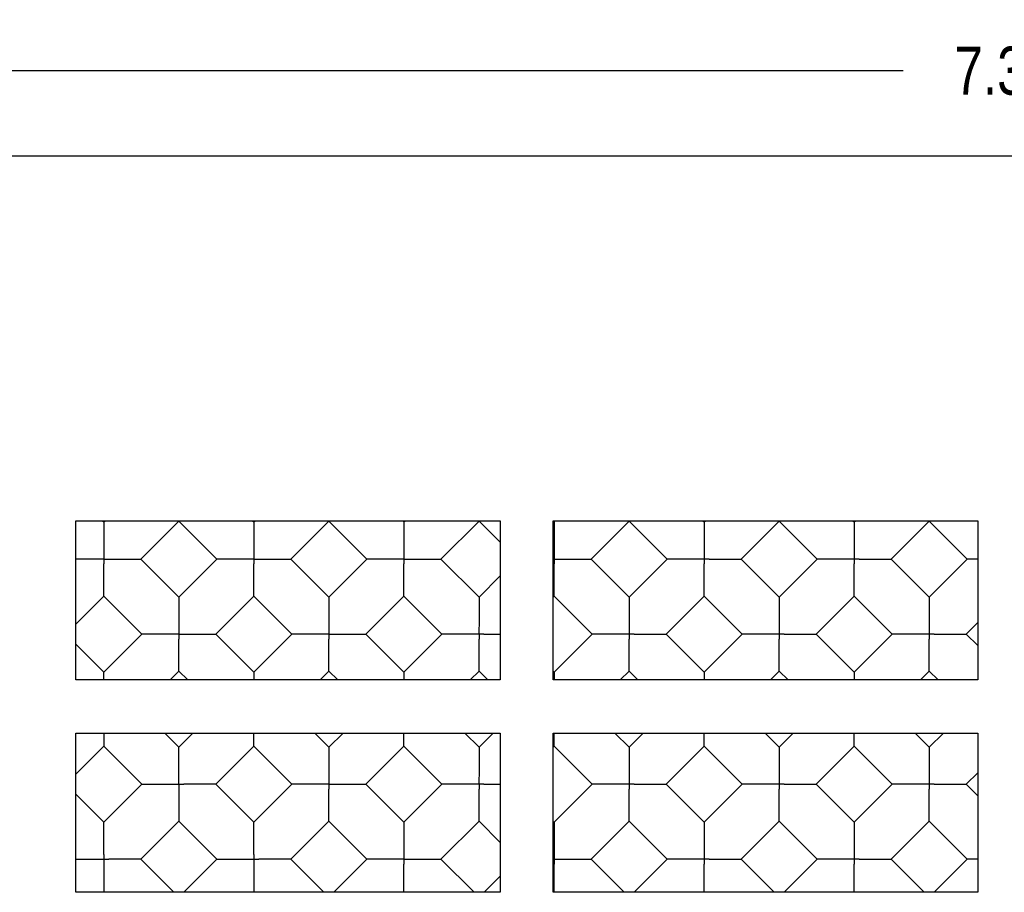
# Model space of a CAD drawing. Header units: inches. Extents: x 0 to 22.7, y 0 to 14.7.
# Tile 4 of 14: x 2.3 to 4.6, y 6.8 to 8.9. Entities that reach past the tile are written whole.
import ezdxf

# ---------------------------------------------------------------- set-up
doc = ezdxf.new("R2010")
doc.units = ezdxf.units.IN
doc.header["$LTSCALE"] = 1.246667
doc.header["$MEASUREMENT"] = 0
doc.layers.get('0').update_dxf_attribs({"linetype": 'CONTINUOUS'})
doc.styles.get("Standard").update_dxf_attribs({"font": 'txt', "width": 0.8})
doc.dimstyles.new('DIMSTYLE_1', dxfattribs={"dimtxt": 0.113333, "dimasz": 0.133333, "dimexe": 0.09, "dimexo": 0.07, "dimgap": 0.0425, "dimtad": 0, "dimtih": 1, "dimtoh": 1, "dimzin": 4, "dimdsep": 46, "dimtxsty": 'Standard', "dimblk": '_FILLED', "dimblk1": '_FILLED', "dimblk2": '_FILLED', "dimcen": 0.09, "dimadec": 0, "dimazin": 0, "dimtfac": 1, "dimtofl": 0, "dimtmove": 0, "dimatfit": 3, "dimldrblk": '_FILLED', "dimfxl": 0, "dimtolj": 1, "dimtzin": 4, "dimarcsym": 0})

# ---------------------------------------------------------------- blocks, each defined once
blk = doc.blocks.new('_FILLED')
at = {"color": 0, "linetype": 'ByBlock'}
blk.add_solid([(0, 0), (-1, 0.2), (-1, -0.2)], dxfattribs=at)
blk = doc.blocks.new('*D4')
at = {"color": 2, "linetype": 'Continuous'}
for p, q in [((0.9513, 8.6113), (0.9513, 8.8743)), ((8.3263, 8.6113), (8.3263, 8.8743)), ((0.9513, 8.7543), (4.4008, 8.7543)), ((8.3263, 8.7543), (4.8768, 8.7543))]:
    blk.add_line(p, q, dxfattribs=at)
at = {"color": 2, "linetype": 'Continuous', "xscale": 0.1333333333, "yscale": 0.1333333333, "zscale": 0.1333333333, "rotation": 180}
blk.add_blockref('_FILLED', (0.9513, 8.7543), dxfattribs=at)
at = {"color": 2, "linetype": 'Continuous', "xscale": 0.1333333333, "yscale": 0.1333333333, "zscale": 0.1333333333}
blk.add_blockref('_FILLED', (8.3263, 8.7543), dxfattribs=at)
at = {"color": 2, "linetype": 'Continuous', "insert": (4.6388, 8.811), "char_height": 0.11333, "width": 0.362667, "attachment_point": 2, "line_spacing_factor": 0.9}
blk.add_mtext('7.38', dxfattribs=at)

msp = doc.modelspace()

# ---------------------------------------------------------------- linework, layer by layer
at = {"color": 3, "linetype": 'Continuous'}
for p, q in [((0.9873, 8.5539), (8.2903, 8.5539)), ((2.4513, 7.3194), (2.4513, 7.6944)), ((2.4513, 7.6944), (3.4513, 7.6944)), ((3.4513, 7.6944), (3.4513, 7.3194)), ((3.5763, 7.3194), (3.5763, 7.6944)), ((3.5763, 7.6944), (4.5763, 7.6944)), ((4.5763, 7.6944), (4.5763, 7.3194)), ((3.4513, 7.3194), (2.4513, 7.3194)), ((4.5763, 7.3194), (3.5763, 7.3194)), ((2.4513, 6.8194), (2.4513, 7.1944)), ((2.4513, 7.1944), (3.4513, 7.1944)), ((3.4513, 7.1944), (3.4513, 6.8194)), ((3.5763, 6.8194), (3.5763, 7.1944)), ((3.5763, 7.1944), (4.5763, 7.1944)), ((4.5763, 7.1944), (4.5763, 6.8194)), ((3.4513, 6.8194), (2.4513, 6.8194)), ((4.5763, 6.8194), (3.5763, 6.8194))]:
    msp.add_line(p, q, dxfattribs=at)
at = {"color": 7, "linetype": 'Continuous'}
for p, q in [((2.5146, 7.6944), (2.5175, 7.6915)), ((2.5175, 7.6915), (2.5204, 7.6944)), ((2.6047, 7.6043), (2.6943, 7.6938)), ((2.6943, 7.6938), (2.7838, 7.6043)), ((2.8681, 7.6944), (2.871, 7.6915)), ((2.871, 7.6915), (2.874, 7.6944)), ((2.9583, 7.6043), (3.0478, 7.6938)), ((3.0478, 7.6938), (3.1373, 7.6043)), ((3.2217, 7.6944), (3.2246, 7.6915)), ((3.2246, 7.6915), (3.2275, 7.6944)), ((3.3118, 7.6043), (3.4014, 7.6938)), ((3.4014, 7.6938), (3.4513, 7.6439)), ((3.5781, 7.6915), (3.5811, 7.6944)), ((3.6654, 7.6043), (3.7549, 7.6938)), ((3.7549, 7.6938), (3.8444, 7.6043)), ((3.9288, 7.6944), (3.9317, 7.6915)), ((3.9317, 7.6915), (3.9346, 7.6944)), ((4.0189, 7.6043), (4.1085, 7.6938)), ((4.1085, 7.6938), (4.198, 7.6043)), ((4.2823, 7.6944), (4.2853, 7.6915)), ((4.2853, 7.6915), (4.2882, 7.6944)), ((4.3725, 7.6043), (4.462, 7.6938)), ((4.462, 7.6938), (4.5516, 7.6043)), ((2.4948, 7.6043), (2.4513, 7.6043)), ((2.5175, 7.5816), (2.5175, 7.5926)), ((2.5402, 7.6043), (2.5951, 7.6043)), ((2.5951, 7.6043), (2.6026, 7.6043)), ((2.6026, 7.6043), (2.6047, 7.6043)), ((2.6047, 7.6043), (2.6943, 7.5147)), ((2.6943, 7.5147), (2.7838, 7.6043)), ((2.786, 7.6043), (2.7838, 7.6043)), ((2.8484, 7.6043), (2.786, 7.6043)), ((2.8711, 7.5816), (2.8711, 7.5926)), ((2.8937, 7.6043), (2.9487, 7.6043)), ((2.9487, 7.6043), (2.9561, 7.6043)), ((2.9561, 7.6043), (2.9583, 7.6043)), ((2.9583, 7.6043), (3.0478, 7.5147)), ((3.0478, 7.5147), (3.1373, 7.6043)), ((3.1395, 7.6043), (3.1373, 7.6043)), ((3.202, 7.6043), (3.1395, 7.6043)), ((3.2246, 7.5816), (3.2246, 7.5926)), ((3.2473, 7.6043), (3.3022, 7.6043)), ((3.3022, 7.6043), (3.3097, 7.6043)), ((3.3097, 7.6043), (3.3118, 7.6043)), ((3.3118, 7.6043), (3.4014, 7.5147)), ((3.5782, 7.5816), (3.5782, 7.5926)), ((3.6008, 7.6043), (3.6558, 7.6043)), ((3.6558, 7.6043), (3.6632, 7.6043)), ((3.6632, 7.6043), (3.6654, 7.6043)), ((3.6654, 7.6043), (3.7549, 7.5147)), ((3.7549, 7.5147), (3.8444, 7.6043)), ((3.8466, 7.6043), (3.8445, 7.6043)), ((3.9091, 7.6043), (3.8466, 7.6043)), ((3.9317, 7.5816), (3.9317, 7.5926)), ((3.9434, 7.6042), (3.9544, 7.6043)), ((3.9544, 7.6043), (4.0168, 7.6043)), ((4.0168, 7.6043), (4.0189, 7.6043)), ((4.0189, 7.6043), (4.1085, 7.5147)), ((4.1085, 7.5147), (4.198, 7.6043)), ((4.2002, 7.6043), (4.198, 7.6043)), ((4.2626, 7.6043), (4.2002, 7.6043)), ((4.2853, 7.5816), (4.2853, 7.5926)), ((4.2969, 7.6042), (4.308, 7.6043)), ((4.308, 7.6043), (4.3703, 7.6043)), ((4.3703, 7.6043), (4.3725, 7.6043)), ((4.3725, 7.6043), (4.462, 7.5147)), ((4.462, 7.5147), (4.5516, 7.6043)), ((4.5537, 7.6043), (4.5516, 7.6043)), ((4.5763, 7.6043), (4.5537, 7.6043)), ((3.4014, 7.5147), (3.4513, 7.5647)), ((2.4513, 7.4508), (2.5175, 7.517)), ((2.5175, 7.517), (2.607, 7.4275)), ((2.7815, 7.4275), (2.871, 7.517)), ((2.871, 7.517), (2.9606, 7.4275)), ((3.1351, 7.4275), (3.2246, 7.517)), ((3.2246, 7.517), (3.3141, 7.4275)), ((3.5763, 7.5152), (3.5781, 7.517)), ((3.5781, 7.517), (3.6677, 7.4275)), ((3.8422, 7.4275), (3.9317, 7.517)), ((3.9317, 7.517), (4.0212, 7.4275)), ((4.1957, 7.4275), (4.2853, 7.517)), ((4.2853, 7.517), (4.3748, 7.4275)), ((4.5493, 7.4275), (4.5763, 7.4545)), ((2.5175, 7.338), (2.607, 7.4275)), ((2.6092, 7.4275), (2.607, 7.4275)), ((2.6716, 7.4275), (2.6092, 7.4275)), ((2.717, 7.4275), (2.7719, 7.4275)), ((2.7719, 7.4275), (2.7794, 7.4275)), ((2.7794, 7.4275), (2.7815, 7.4275)), ((2.7815, 7.4275), (2.871, 7.338)), ((2.871, 7.338), (2.9606, 7.4275)), ((2.9627, 7.4275), (2.9606, 7.4275)), ((3.0252, 7.4275), (2.9627, 7.4275)), ((3.0705, 7.4275), (3.1255, 7.4275)), ((3.1255, 7.4275), (3.1329, 7.4275)), ((3.1329, 7.4275), (3.1351, 7.4275)), ((3.1351, 7.4275), (3.2246, 7.338)), ((3.2246, 7.338), (3.3141, 7.4275)), ((3.3163, 7.4275), (3.3141, 7.4275)), ((3.3787, 7.4275), (3.3163, 7.4275)), ((3.4131, 7.4274), (3.4241, 7.4275)), ((3.4241, 7.4275), (3.4513, 7.4275)), ((3.5781, 7.338), (3.6677, 7.4275)), ((3.6698, 7.4275), (3.6677, 7.4275)), ((3.7323, 7.4275), (3.6698, 7.4275)), ((3.7666, 7.4274), (3.7776, 7.4275)), ((3.7776, 7.4275), (3.84, 7.4275)), ((3.84, 7.4275), (3.8422, 7.4275)), ((3.8422, 7.4275), (3.9317, 7.338)), ((3.9317, 7.338), (4.0212, 7.4275)), ((4.0234, 7.4275), (4.0212, 7.4275)), ((4.0858, 7.4275), (4.0234, 7.4275)), ((4.1202, 7.4274), (4.1312, 7.4275)), ((4.1312, 7.4275), (4.1936, 7.4275)), ((4.1936, 7.4275), (4.1957, 7.4275)), ((4.1957, 7.4275), (4.2853, 7.338)), ((4.2853, 7.338), (4.3748, 7.4275)), ((4.3769, 7.4275), (4.3748, 7.4275)), ((4.4394, 7.4275), (4.3769, 7.4275)), ((4.4737, 7.4274), (4.4847, 7.4275)), ((4.4847, 7.4275), (4.5471, 7.4275)), ((4.5471, 7.4275), (4.5493, 7.4275)), ((4.5493, 7.4275), (4.5763, 7.4005)), ((2.5175, 7.338), (2.4513, 7.4041)), ((2.6943, 7.4048), (2.6943, 7.4158)), ((3.0478, 7.4048), (3.0479, 7.4158)), ((3.4014, 7.4048), (3.4014, 7.4158)), ((3.7549, 7.4048), (3.755, 7.4158)), ((4.1085, 7.4048), (4.1085, 7.4158)), ((4.462, 7.4048), (4.4621, 7.4158)), ((2.5175, 7.3358), (2.5175, 7.338)), ((2.5175, 7.3284), (2.5175, 7.3358)), ((2.6735, 7.3194), (2.6943, 7.3402)), ((2.6943, 7.3402), (2.7151, 7.3194)), ((3.027, 7.3194), (3.0478, 7.3402)), ((3.0478, 7.3402), (3.0686, 7.3194)), ((3.3806, 7.3194), (3.4014, 7.3402)), ((3.4014, 7.3402), (3.4222, 7.3194)), ((3.5763, 7.3398), (3.5781, 7.338)), ((3.7341, 7.3194), (3.7549, 7.3402)), ((3.7549, 7.3402), (3.7757, 7.3194)), ((4.0877, 7.3194), (4.1085, 7.3402)), ((4.1085, 7.3402), (4.1293, 7.3194)), ((4.4412, 7.3194), (4.462, 7.3402)), ((4.462, 7.3402), (4.4828, 7.3194)), ((2.5175, 7.3194), (2.5175, 7.3284)), ((2.5175, 7.1944), (2.5175, 7.1656)), ((2.6943, 7.1612), (2.661, 7.1944)), ((2.6943, 7.1612), (2.7275, 7.1944)), ((3.0146, 7.1944), (3.0478, 7.1612)), ((3.0478, 7.1612), (3.0811, 7.1944)), ((3.3681, 7.1944), (3.4014, 7.1612)), ((3.4014, 7.1612), (3.4346, 7.1944)), ((3.7217, 7.1944), (3.7549, 7.1612)), ((3.7549, 7.1612), (3.7882, 7.1944)), ((4.0752, 7.1944), (4.1085, 7.1612)), ((4.1085, 7.1612), (4.1417, 7.1944)), ((4.4288, 7.1944), (4.462, 7.1612)), ((4.462, 7.1612), (4.4953, 7.1944)), ((2.4513, 7.0973), (2.5175, 7.1635)), ((2.5175, 7.1656), (2.5175, 7.1635)), ((2.607, 7.0739), (2.5175, 7.1635)), ((2.6942, 7.159), (2.6943, 7.1612)), ((2.6943, 7.1516), (2.6942, 7.159)), ((2.6943, 7.0966), (2.6943, 7.1516)), ((2.7815, 7.0739), (2.871, 7.1635)), ((2.871, 7.1635), (2.9606, 7.0739)), ((3.1351, 7.0739), (3.2246, 7.1635)), ((3.2246, 7.1635), (3.3141, 7.0739)), ((3.5763, 7.1616), (3.5781, 7.1635)), ((3.5781, 7.1635), (3.6677, 7.0739)), ((3.8422, 7.0739), (3.9317, 7.1635)), ((3.9317, 7.1635), (4.0212, 7.0739)), ((4.1957, 7.0739), (4.2853, 7.1635)), ((4.2853, 7.1635), (4.3748, 7.0739)), ((4.5493, 7.0739), (4.5763, 7.101)), ((2.5175, 6.9844), (2.607, 7.0739)), ((2.6943, 7.0513), (2.6943, 6.9889)), ((2.7169, 7.0739), (2.7059, 7.074)), ((2.871, 6.9844), (2.7815, 7.0739)), ((2.871, 6.9844), (2.9606, 7.0739)), ((2.9627, 7.0739), (2.9606, 7.0739)), ((3.0252, 7.0739), (2.9627, 7.0739)), ((3.0478, 7.0512), (3.0479, 7.0623)), ((3.0705, 7.0739), (3.1255, 7.0739)), ((3.1255, 7.0739), (3.1329, 7.0739)), ((3.1329, 7.0739), (3.1351, 7.0739)), ((3.1351, 7.0739), (3.2246, 6.9844)), ((3.2246, 6.9844), (3.3141, 7.0739)), ((3.3163, 7.0739), (3.3141, 7.0739)), ((3.3787, 7.0739), (3.3163, 7.0739)), ((3.4014, 7.0512), (3.4014, 7.0623)), ((3.4131, 7.0739), (3.4241, 7.0739)), ((3.4241, 7.0739), (3.4513, 7.0739)), ((3.5781, 6.9844), (3.6677, 7.0739)), ((3.6698, 7.0739), (3.6677, 7.0739)), ((3.7323, 7.0739), (3.6698, 7.0739)), ((3.7549, 7.0512), (3.755, 7.0623)), ((3.7666, 7.0739), (3.7776, 7.0739)), ((3.7776, 7.0739), (3.84, 7.0739)), ((3.84, 7.0739), (3.8422, 7.0739)), ((3.8422, 7.0739), (3.9317, 6.9844)), ((3.9317, 6.9844), (4.0212, 7.0739)), ((4.0234, 7.0739), (4.0212, 7.0739)), ((4.0858, 7.0739), (4.0234, 7.0739)), ((4.1085, 7.0512), (4.1085, 7.0623)), ((4.1202, 7.0739), (4.1312, 7.0739)), ((4.1312, 7.0739), (4.1936, 7.0739)), ((4.1936, 7.0739), (4.1957, 7.0739)), ((4.1957, 7.0739), (4.2853, 6.9844)), ((4.2853, 6.9844), (4.3748, 7.0739)), ((4.3769, 7.0739), (4.3748, 7.0739)), ((4.4394, 7.0739), (4.3769, 7.0739)), ((4.462, 7.0512), (4.4621, 7.0623)), ((4.4737, 7.0739), (4.4847, 7.0739)), ((4.4847, 7.0739), (4.5471, 7.0739)), ((4.5471, 7.0739), (4.5493, 7.0739)), ((4.5493, 7.0739), (4.5763, 7.0469)), ((2.5175, 6.9844), (2.4513, 7.0506)), ((2.5175, 6.9823), (2.5175, 6.9844)), ((2.5175, 6.9748), (2.5175, 6.9823)), ((2.6047, 6.8972), (2.6943, 6.9867)), ((2.6943, 6.9889), (2.6943, 6.9867)), ((2.7838, 6.8972), (2.6943, 6.9867)), ((2.871, 6.9823), (2.871, 6.9844)), ((2.871, 6.9748), (2.871, 6.9823)), ((2.9583, 6.8972), (3.0478, 6.9867)), ((3.0478, 6.9867), (3.1373, 6.8972)), ((3.3118, 6.8972), (3.4014, 6.9867)), ((3.4014, 6.9867), (3.4513, 6.9367)), ((3.5763, 6.9862), (3.5781, 6.9844)), ((3.6654, 6.8972), (3.7549, 6.9867)), ((3.7549, 6.9867), (3.8444, 6.8972)), ((4.0189, 6.8972), (4.1085, 6.9867)), ((4.1085, 6.9867), (4.198, 6.8972)), ((4.3725, 6.8972), (4.462, 6.9867)), ((4.462, 6.9867), (4.5516, 6.8972)), ((2.5175, 6.9199), (2.5175, 6.9748)), ((2.8711, 6.9199), (2.871, 6.9748)), ((2.5175, 6.9088), (2.5175, 6.9199)), ((2.8711, 6.9088), (2.8711, 6.9199)), ((2.4513, 6.8972), (2.4948, 6.8971)), ((2.5402, 6.8972), (2.5292, 6.8972)), ((2.6824, 6.8194), (2.6047, 6.8972)), ((2.7061, 6.8194), (2.7838, 6.8972)), ((2.8937, 6.8972), (2.8827, 6.8972)), ((3.036, 6.8194), (2.9583, 6.8972)), ((3.0596, 6.8194), (3.1373, 6.8972)), ((3.1395, 6.8971), (3.1373, 6.8972)), ((3.202, 6.8972), (3.1395, 6.8971)), ((3.2473, 6.8971), (3.3022, 6.8972)), ((3.3022, 6.8972), (3.3097, 6.8972)), ((3.3097, 6.8972), (3.3118, 6.8972)), ((3.3118, 6.8972), (3.3896, 6.8194)), ((3.6008, 6.8971), (3.6558, 6.8972)), ((3.6558, 6.8972), (3.6632, 6.8972)), ((3.6632, 6.8972), (3.6654, 6.8972)), ((3.6654, 6.8972), (3.7431, 6.8194)), ((3.7667, 6.8194), (3.8444, 6.8972)), ((3.8466, 6.8971), (3.8445, 6.8972)), ((3.9091, 6.8972), (3.8466, 6.8971)), ((3.9434, 6.8971), (3.9544, 6.8971)), ((3.9544, 6.8971), (4.0168, 6.8972)), ((4.0168, 6.8972), (4.0189, 6.8972)), ((4.0189, 6.8972), (4.0967, 6.8194)), ((4.1203, 6.8194), (4.198, 6.8972)), ((4.2002, 6.8971), (4.198, 6.8972)), ((4.2626, 6.8972), (4.2002, 6.8971)), ((4.2969, 6.8971), (4.308, 6.8971)), ((4.308, 6.8971), (4.3703, 6.8972)), ((4.3703, 6.8972), (4.3725, 6.8972)), ((4.3725, 6.8972), (4.4502, 6.8194)), ((4.4738, 6.8194), (4.5516, 6.8972)), ((4.5537, 6.8971), (4.5516, 6.8972)), ((4.5763, 6.8972), (4.5537, 6.8971)), ((2.5175, 6.8745), (2.5175, 6.8194)), ((2.871, 6.8745), (2.871, 6.8194)), ((3.2246, 6.8745), (3.2246, 6.8855)), ((3.2246, 6.8194), (3.2246, 6.8745)), ((3.5781, 6.838), (3.5782, 6.8745)), ((3.5782, 6.8745), (3.5782, 6.8855)), ((3.9317, 6.8745), (3.9317, 6.8855)), ((3.9317, 6.8194), (3.9317, 6.8745)), ((4.2853, 6.8745), (4.2853, 6.8855)), ((4.2853, 6.8194), (4.2853, 6.8745)), ((3.4132, 6.8194), (3.4513, 6.8576)), ((3.5781, 6.8194), (3.5781, 6.838))]:
    msp.add_line(p, q, dxfattribs=at)
for points in [[(2.5175, 7.6915), (2.5175, 7.6894), (2.5175, 7.6269)], [(2.871, 7.6915), (2.8711, 7.6894), (2.871, 7.6269)], [(3.2246, 7.6915), (3.2246, 7.6894), (3.2246, 7.6269)], [(3.5782, 7.6915), (3.5782, 7.6894), (3.5781, 7.6269)], [(3.9317, 7.6915), (3.9317, 7.6894), (3.9317, 7.6269)], [(4.2853, 7.6915), (4.2853, 7.6894), (4.2852, 7.6269)], [(2.5175, 7.6269), (2.5174, 7.6159), (2.5175, 7.5926)], [(2.871, 7.6269), (2.871, 7.6159), (2.8711, 7.5926)], [(3.2246, 7.6269), (3.2246, 7.6159), (3.2246, 7.5926)], [(3.5781, 7.6269), (3.5781, 7.6159), (3.5782, 7.5926)], [(3.9317, 7.6269), (3.9317, 7.6159), (3.9317, 7.5926)], [(4.2852, 7.6269), (4.2852, 7.6159), (4.2853, 7.5926)], [(2.5175, 7.6043), (2.5058, 7.6043), (2.4948, 7.6043)], [(2.5175, 7.6043), (2.5292, 7.6042), (2.5402, 7.6043)], [(2.871, 7.6043), (2.8594, 7.6043), (2.8484, 7.6043)], [(2.871, 7.6043), (2.8827, 7.6042), (2.8937, 7.6043)], [(3.2246, 7.6043), (3.2129, 7.6043), (3.202, 7.6043)], [(3.2246, 7.6043), (3.2363, 7.6042), (3.2473, 7.6043)], [(3.5781, 7.6043), (3.5898, 7.6042), (3.6008, 7.6043)], [(3.9434, 7.6042), (3.92, 7.6043), (3.9091, 7.6043)], [(4.2969, 7.6042), (4.2736, 7.6043), (4.2626, 7.6043)], [(2.5175, 7.517), (2.5175, 7.5192), (2.5175, 7.5816)], [(2.871, 7.517), (2.871, 7.5192), (2.8711, 7.5816)], [(3.2246, 7.517), (3.2246, 7.5192), (3.2246, 7.5816)], [(3.5781, 7.517), (3.5781, 7.5192), (3.5782, 7.5816)], [(3.9317, 7.517), (3.9317, 7.5192), (3.9317, 7.5816)], [(4.2852, 7.517), (4.2852, 7.5192), (4.2853, 7.5816)], [(2.6943, 7.5147), (2.6943, 7.5126), (2.6943, 7.4501)], [(3.0478, 7.5147), (3.0478, 7.5126), (3.0478, 7.4501)], [(3.4014, 7.5147), (3.4014, 7.5126), (3.4014, 7.4501)], [(3.7549, 7.5147), (3.7549, 7.5126), (3.7549, 7.4501)], [(4.1085, 7.5147), (4.1085, 7.5126), (4.1085, 7.4501)], [(4.462, 7.5147), (4.462, 7.5126), (4.462, 7.4501)], [(2.6943, 7.4501), (2.6942, 7.4391), (2.6943, 7.4158)], [(3.0478, 7.4501), (3.0478, 7.4391), (3.0479, 7.4158)], [(3.4014, 7.4501), (3.4013, 7.4391), (3.4014, 7.4158)], [(3.7549, 7.4501), (3.7549, 7.4391), (3.755, 7.4158)], [(4.1085, 7.4501), (4.1084, 7.4391), (4.1085, 7.4158)], [(4.462, 7.4501), (4.462, 7.4391), (4.4621, 7.4158)], [(2.6943, 7.4275), (2.6826, 7.4275), (2.6716, 7.4275)], [(2.6943, 7.4275), (2.706, 7.4274), (2.717, 7.4275)], [(3.0478, 7.4275), (3.0362, 7.4275), (3.0252, 7.4275)], [(3.0478, 7.4275), (3.0595, 7.4274), (3.0705, 7.4275)], [(3.4131, 7.4274), (3.3897, 7.4275), (3.3787, 7.4275)], [(3.7666, 7.4274), (3.7433, 7.4275), (3.7323, 7.4275)], [(4.1202, 7.4274), (4.0968, 7.4275), (4.0858, 7.4275)], [(4.4737, 7.4274), (4.4504, 7.4275), (4.4394, 7.4275)], [(2.6943, 7.3402), (2.6942, 7.3424), (2.6943, 7.4048)], [(3.0478, 7.3402), (3.0478, 7.3424), (3.0478, 7.4048)], [(3.4014, 7.3402), (3.4014, 7.3424), (3.4014, 7.4048)], [(3.7549, 7.3402), (3.7549, 7.3424), (3.7549, 7.4048)], [(4.1085, 7.3402), (4.1085, 7.3424), (4.1085, 7.4048)], [(4.462, 7.3402), (4.462, 7.3424), (4.462, 7.4048)], [(2.871, 7.338), (2.8711, 7.3358), (2.871, 7.3194)], [(3.2246, 7.338), (3.2246, 7.3358), (3.2246, 7.3194)], [(3.5782, 7.338), (3.5782, 7.3358), (3.5781, 7.3194)], [(3.9317, 7.338), (3.9317, 7.3358), (3.9317, 7.3194)], [(4.2853, 7.338), (4.2853, 7.3358), (4.2853, 7.3194)], [(2.871, 7.1635), (2.871, 7.1656), (2.871, 7.1944)], [(3.2246, 7.1635), (3.2246, 7.1656), (3.2246, 7.1944)], [(3.5781, 7.1635), (3.5781, 7.1656), (3.5781, 7.1944)], [(3.9317, 7.1635), (3.9317, 7.1656), (3.9317, 7.1944)], [(4.2852, 7.1635), (4.2852, 7.1656), (4.2853, 7.1944)], [(3.0478, 7.1612), (3.0478, 7.159), (3.0478, 7.0966)], [(3.4014, 7.1612), (3.4014, 7.159), (3.4014, 7.0966)], [(3.7549, 7.1612), (3.7549, 7.159), (3.7549, 7.0966)], [(4.1085, 7.1612), (4.1085, 7.159), (4.1085, 7.0966)], [(4.462, 7.1612), (4.462, 7.159), (4.462, 7.0966)], [(2.6943, 7.0739), (2.6943, 7.0856), (2.6943, 7.0966)], [(3.0478, 7.0966), (3.0478, 7.0856), (3.0479, 7.0623)], [(3.4014, 7.0966), (3.4013, 7.0856), (3.4014, 7.0623)], [(3.7549, 7.0966), (3.7549, 7.0856), (3.755, 7.0623)], [(4.1085, 7.0966), (4.1084, 7.0856), (4.1085, 7.0623)], [(4.462, 7.0966), (4.462, 7.0856), (4.4621, 7.0623)], [(2.607, 7.0739), (2.6092, 7.0739), (2.6716, 7.0739)], [(2.6716, 7.0739), (2.6826, 7.0739), (2.7059, 7.074)], [(2.6943, 7.0739), (2.6942, 7.0623), (2.6943, 7.0513)], [(2.7815, 7.0739), (2.7794, 7.0739), (2.7169, 7.0739)], [(3.0478, 7.0739), (3.0362, 7.074), (3.0252, 7.0739)], [(3.0478, 7.0739), (3.0595, 7.0739), (3.0705, 7.0739)], [(3.0478, 6.9867), (3.0478, 6.9888), (3.0478, 7.0512)], [(3.4131, 7.0739), (3.3897, 7.074), (3.3787, 7.0739)], [(3.4014, 6.9867), (3.4014, 6.9888), (3.4014, 7.0512)], [(3.7666, 7.0739), (3.7433, 7.074), (3.7323, 7.0739)], [(3.7549, 6.9867), (3.7549, 6.9888), (3.7549, 7.0512)], [(4.1202, 7.0739), (4.0968, 7.074), (4.0858, 7.0739)], [(4.1085, 6.9867), (4.1085, 6.9888), (4.1085, 7.0512)], [(4.4737, 7.0739), (4.4504, 7.074), (4.4394, 7.0739)], [(4.462, 6.9867), (4.462, 6.9888), (4.462, 7.0512)], [(3.2246, 6.9844), (3.2246, 6.9822), (3.2246, 6.9198)], [(3.5782, 6.9844), (3.5782, 6.9822), (3.5781, 6.9198)], [(3.9317, 6.9844), (3.9317, 6.9822), (3.9317, 6.9198)], [(4.2853, 6.9844), (4.2853, 6.9822), (4.2852, 6.9198)], [(3.2246, 6.9198), (3.2246, 6.9088), (3.2246, 6.8855)], [(3.5781, 6.9198), (3.5781, 6.9088), (3.5782, 6.8855)], [(3.9317, 6.9198), (3.9317, 6.9088), (3.9317, 6.8855)], [(4.2852, 6.9198), (4.2852, 6.9088), (4.2853, 6.8855)], [(2.4948, 6.8971), (2.5058, 6.8971), (2.5292, 6.8972)], [(2.5175, 6.9088), (2.5174, 6.8855), (2.5175, 6.8745)], [(2.6047, 6.8972), (2.6026, 6.8971), (2.5402, 6.8972)], [(2.7838, 6.8972), (2.786, 6.8972), (2.8484, 6.8971)], [(2.8484, 6.8971), (2.8594, 6.8971), (2.8827, 6.8972)], [(2.8711, 6.9088), (2.871, 6.8855), (2.871, 6.8745)], [(2.9583, 6.8972), (2.9561, 6.8971), (2.8937, 6.8972)], [(3.2246, 6.8972), (3.2129, 6.8972), (3.202, 6.8972)], [(3.2246, 6.8972), (3.2363, 6.8971), (3.2473, 6.8971)], [(3.5781, 6.8972), (3.5898, 6.8971), (3.6008, 6.8971)], [(3.9434, 6.8971), (3.92, 6.8972), (3.9091, 6.8972)], [(4.2969, 6.8971), (4.2736, 6.8972), (4.2626, 6.8972)]]:
    msp.add_lwpolyline(points, dxfattribs=at)

# ---------------------------------------------------------------- dimensions: what is measured, and where the dimension line sits
at = {"color": 2, "linetype": 'Continuous'}
dim = msp.add_linear_dim(base=(0.9513057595, 8.7542941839), p1=(8.3263057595, 8.541278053), p2=(0.9513057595, 8.541278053), angle=180, dimstyle='DIMSTYLE_1', dxfattribs=at)
dim.commit()
dim.dimension.update_dxf_attribs({"geometry": '*D4', "text_midpoint": (4.6388057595, 8.7542941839), "dimtype": 160})

doc.saveas('drawing.dxf')
